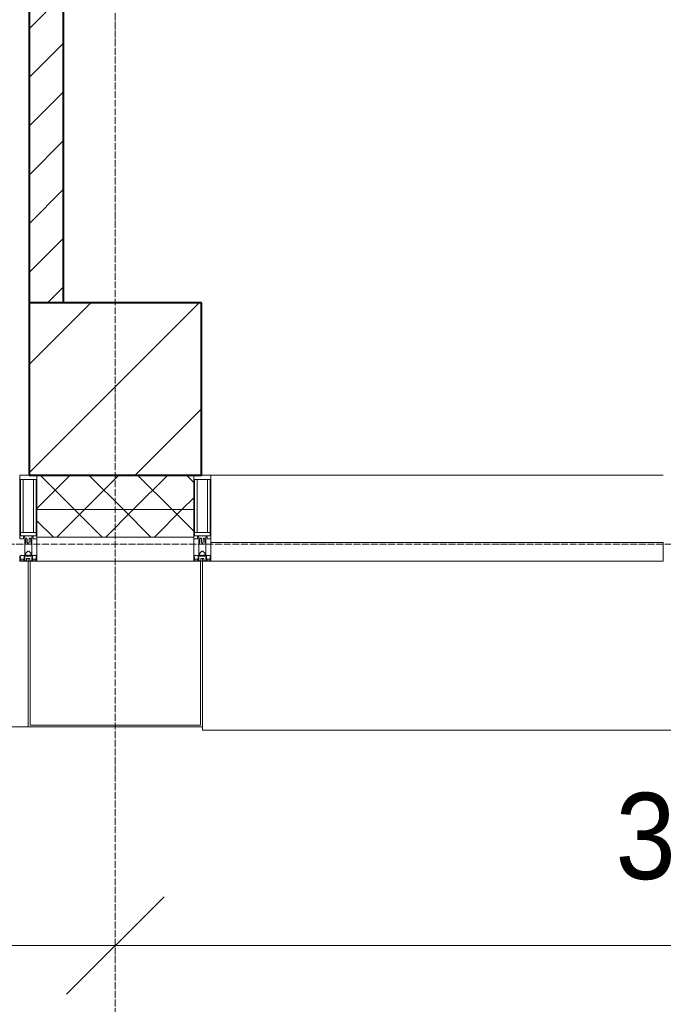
# Model space of a CAD drawing. Header units: millimetres. Extents: x -816133 to 919604, y 87941 to 147341.
# Tile 104 of 201: x -23929 to -22062, y 119239 to 122095. Entities that reach past the tile are written whole.
import ezdxf

# ---------------------------------------------------------------- set-up
doc = ezdxf.new("R2010")
doc.units = ezdxf.units.MM
doc.linetypes.add('ADSK_Линия сетки', pattern=[25, 20, -2.5, 0, -2.5])
doc.linetypes.add('Линия сетки', pattern=[25, 20, -2.5, 0, -2.5])
for name, color, linetype, lineweight in [('A-010-D_DIM', 7, 'Continuous', 9), ('A-200-M_WALL', 7, 'Continuous', 18), ('A-200-M_WALL_INT', 7, 'Continuous', 18), ('A-200-M_WALL_PAT', 7, 'Continuous', 40), ('A-214-M_CURT_WALL', 7, 'Continuous', 18), ('A-215-M_CURT_PANEL', 7, 'Continuous', 18), ('A-280-M_COLUMN', 7, 'Continuous', 18), ('S-280-M_COLUMN', 7, 'Continuous', 18), ('Z-030-M_GRID', 7, 'Continuous', 9), ('Z-060-M_DETAIL', 7, 'Continuous', 18), ('СС-011-ПОЖ-СИГНАЛИЗАЦИЯ', 1, 'Continuous', 30)]:
    doc.layers.add(name, color=color, linetype=linetype, lineweight=lineweight)
doc.styles.add('Arial_3', font='arial.ttf', dxfattribs={"width": 0.9, "height": 500})

# ---------------------------------------------------------------- blocks, each defined once
blk = doc.blocks.new('10эт')
at = {"layer": 'S-280-M_COLUMN', "lineweight": 9}
h = blk.add_hatch(dxfattribs=at)
h.set_pattern_fill('FP_23', color=9, style=0, pattern_type=2)
h.set_pattern_definition([(45, (221501.7, 104051.05), (-314.309, 314.309), []), (45, (221816.03, 104051.05), (-314.309, 314.309), [555.625, -111.125, 3.353, -107.772])])
h.paths.add_polyline_path([(336901.7, 119651.1), (336901.7, 120151.1), (336401.7, 120151.1), (336401.7, 119651.1)])
at = {"color": 9, "linetype": 'ByBlock', "lineweight": 15}
for p, q in [((336510.3, 118145.2), (336793.1, 118428)), ((336793.1, 118428), (336510.3, 118145.2))]:
    blk.add_line(p, q, dxfattribs=at)
at = {"layer": 'A-010-D_DIM', "color": 9, "lineweight": 20}
for p, q in [((332751.7, 118286.6), (336951.7, 118286.6)), ((336351.7, 118286.6), (340551.7, 118286.6))]:
    blk.add_line(p, q, dxfattribs=at)
at = {"layer": 'A-200-M_WALL', "color": 9, "lineweight": 9}
for p, q in [((336424.2, 119651.1), (336424.2, 119471.1)), ((336879.2, 119471.1), (336879.2, 119651.1)), ((336879.2, 119551.1), (336424.2, 119551.1)), ((336424.2, 119471.1), (336879.2, 119471.1))]:
    blk.add_line(p, q, dxfattribs=at)
at = {"layer": 'A-200-M_WALL_INT', "color": 9, "lineweight": 40}
for p, q in [((336401.7, 123351.1), (336401.7, 120151.1)), ((336501.7, 120151.1), (336501.7, 123351.1))]:
    blk.add_line(p, q, dxfattribs=at)
at = {"layer": 'A-200-M_WALL_PAT', "color": 9, "linetype": 'Continuous', "lineweight": 9}
for p, q in [((336401.7, 120946.1), (336501.7, 121046.1)), ((336401.7, 120804.6), (336501.7, 120904.6)), ((336401.7, 120663.2), (336501.7, 120763.2)), ((336401.7, 120521.8), (336501.7, 120621.8)), ((336401.7, 120380.4), (336501.7, 120480.4)), ((336401.7, 120238.9), (336501.7, 120338.9)), ((336455.2, 120151.1), (336501.7, 120197.5))]:
    blk.add_line(p, q, dxfattribs=at)
at = {"layer": 'A-200-M_WALL_PAT', "color": 9, "linetype": 'Continuous', "lineweight": 5}
for p, q in [((336424.2, 119554.3), (336520.9, 119651.1)), ((336533.6, 119551.1), (336433.6, 119651.1)), ((336562.4, 119551.1), (336662.4, 119651.1)), ((336675.1, 119551.1), (336575.1, 119651.1)), ((336703.8, 119551.1), (336803.8, 119651.1)), ((336816.5, 119551.1), (336716.5, 119651.1)), ((336879.2, 119629.7), (336857.9, 119651.1)), ((336845.2, 119551.1), (336879.2, 119585.1)), ((336482.4, 119471.1), (336562.4, 119551.1)), ((336613.6, 119471.1), (336533.6, 119551.1)), ((336623.8, 119471.1), (336703.8, 119551.1)), ((336755.1, 119471.1), (336675.1, 119551.1)), ((336765.2, 119471.1), (336845.2, 119551.1)), ((336879.2, 119488.3), (336816.5, 119551.1)), ((336472.2, 119471.1), (336424.2, 119519))]:
    blk.add_line(p, q, dxfattribs=at)
at = {"layer": 'A-214-M_CURT_WALL', "color": 9, "lineweight": 5, "extrusion": (0, 0, -1)}
for p, q in [((336401.7, 119651.1), (336374.2, 119651.1)), ((336424.2, 119401.1), (336424.2, 119651.1)), ((336879.2, 119651.1), (336879.2, 119401.1)), ((336929.2, 119651.1), (336901.7, 119651.1)), ((336929.2, 119401.1), (336929.2, 119651.1)), ((336374.2, 119401.1), (336399.2, 119401.1)), ((336404.2, 119401.1), (336424.2, 119401.1)), ((336879.2, 119401.1), (336899.2, 119401.1)), ((336904.2, 119401.1), (336929.2, 119401.1))]:
    blk.add_line(p, q, dxfattribs=at)
at = {"layer": 'A-214-M_CURT_WALL', "color": 9, "lineweight": 5}
blk.add_line((338241.7, 119651.1), (336929.2, 119651.1), dxfattribs=at)
at = {"layer": 'A-215-M_CURT_PANEL', "color": 9, "lineweight": 5}
for p, q in [((338241.7, 119456.1), (336929.2, 119456.1)), ((336929.2, 119456.1), (336929.2, 119401.1)), ((338241.7, 119401.1), (338241.7, 119456.1)), ((336929.2, 119401.1), (338241.7, 119401.1))]:
    blk.add_line(p, q, dxfattribs=at)
at = {"layer": 'A-280-M_COLUMN', "color": 9, "lineweight": 5}
for p, q in [((336399.2, 119401.1), (336404.2, 119401.1)), ((336399.2, 118921.1), (336399.2, 119401.1)), ((336404.2, 119401.1), (336404.2, 118926.1)), ((336879.2, 119401.1), (336424.2, 119401.1)), ((336899.2, 119401.1), (336904.2, 119401.1)), ((336899.2, 118926.1), (336899.2, 119401.1)), ((336904.2, 119401.1), (336904.2, 118921.1)), ((335036.7, 118921.1), (336399.2, 118921.1)), ((336904.2, 118921.1), (336399.2, 118921.1)), ((336404.2, 118926.1), (336899.2, 118926.1)), ((336904.2, 118911.1), (336904.2, 118921.1)), ((336904.2, 118911.1), (338266.7, 118911.1))]:
    blk.add_line(p, q, dxfattribs=at)
at = {"layer": 'S-280-M_COLUMN', "color": 9, "lineweight": 40}
for p, q in [((336901.7, 120151.1), (336401.7, 120151.1)), ((336401.7, 120151.1), (336401.7, 119651.1)), ((336901.7, 119651.1), (336901.7, 120151.1)), ((336401.7, 119651.1), (336901.7, 119651.1))]:
    blk.add_line(p, q, dxfattribs=at)
at = {"layer": 'Z-030-M_GRID', "color": 9, "linetype": 'Линия сетки'}
blk.add_line((336651.7, 116076.8), (336651.7, 137026.1), dxfattribs=at)
at = {"layer": 'Z-030-M_GRID', "color": 9, "linetype": 'ADSK_Линия сетки'}
blk.add_line((358421.7, 119451.1), (308438.4, 119451.1), dxfattribs=at)
at = {"layer": 'Z-060-M_DETAIL', "color": 9, "lineweight": 5}
for p, q in [((336374.2, 119466.3), (336374.2, 119651.1)), ((336374.2, 119651.1), (336399.2, 119651.1)), ((336424.2, 119651.1), (336399.2, 119651.1)), ((336424.2, 119466.3), (336424.2, 119651.1)), ((336879.2, 119466.3), (336879.2, 119651.1)), ((336879.2, 119651.1), (336904.2, 119651.1)), ((336929.2, 119651.1), (336904.2, 119651.1)), ((336929.2, 119466.3), (336929.2, 119651.1)), ((336376.2, 119638.4), (336399.2, 119638.4)), ((336376.2, 119638.4), (336376.2, 119474.6)), ((336384.3, 119485), (336384.3, 119638.4)), ((336422.2, 119638.4), (336399.2, 119638.4)), ((336414.1, 119485), (336414.1, 119638.4)), ((336422.2, 119638.4), (336422.2, 119474.6)), ((336881.2, 119638.4), (336904.2, 119638.4)), ((336881.2, 119638.4), (336881.2, 119474.6)), ((336889.3, 119485), (336889.3, 119638.4)), ((336927.2, 119638.4), (336904.2, 119638.4)), ((336919.1, 119485), (336919.1, 119638.4)), ((336927.2, 119638.4), (336927.2, 119474.6)), ((336399.2, 119485), (336376.2, 119485)), ((336398.7, 119474.6), (336376.2, 119474.6)), ((336385.2, 119472.3), (336385.2, 119466.3)), ((336389.2, 119472.3), (336385.2, 119472.3)), ((336389.2, 119454.1), (336389.2, 119472.3)), ((336399.2, 119485), (336422.2, 119485)), ((336399.7, 119474.6), (336422.2, 119474.6)), ((336409.2, 119472.3), (336413.2, 119472.3)), ((336409.2, 119454.1), (336409.2, 119472.3)), ((336413.2, 119472.3), (336413.2, 119466.3)), ((336904.2, 119485), (336881.2, 119485)), ((336903.7, 119474.6), (336881.2, 119474.6)), ((336890.2, 119472.3), (336890.2, 119466.3)), ((336894.2, 119472.3), (336890.2, 119472.3)), ((336894.2, 119454.1), (336894.2, 119472.3)), ((336904.2, 119485), (336927.2, 119485)), ((336904.7, 119474.6), (336927.2, 119474.6)), ((336914.2, 119472.3), (336918.2, 119472.3)), ((336914.2, 119454.1), (336914.2, 119472.3)), ((336918.2, 119472.3), (336918.2, 119466.3)), ((336385.2, 119466.3), (336374.2, 119466.3)), ((336390.5, 119454.1), (336389.2, 119454.1)), ((336389.2, 119454.1), (336389.2, 119418.1)), ((336390.5, 119454.1), (336392.2, 119455.7)), ((336392.2, 119466.3), (336393.4, 119468.3)), ((336392.2, 119466.3), (336392.2, 119455.7)), ((336395.1, 119468.3), (336393.4, 119468.3)), ((336395.1, 119468.3), (336396.3, 119466.1)), ((336396.3, 119466.1), (336396.3, 119455.7)), ((336397.9, 119454.1), (336396.3, 119455.7)), ((336399.2, 119454.1), (336397.9, 119454.1)), ((336399.2, 119454.1), (336400.5, 119454.1)), ((336400.5, 119454.1), (336402.1, 119455.7)), ((336403.4, 119468.3), (336402.1, 119466.1)), ((336402.1, 119466.1), (336402.1, 119455.7)), ((336403.4, 119468.3), (336405.1, 119468.3)), ((336406.3, 119466.3), (336405.1, 119468.3)), ((336406.3, 119466.3), (336406.3, 119455.7)), ((336407.9, 119454.1), (336406.3, 119455.7)), ((336407.9, 119454.1), (336409.2, 119454.1)), ((336409.2, 119454.1), (336409.2, 119418.1)), ((336413.2, 119466.3), (336424.2, 119466.3)), ((336890.2, 119466.3), (336879.2, 119466.3)), ((336895.5, 119454.1), (336894.2, 119454.1)), ((336894.2, 119454.1), (336894.2, 119418.1)), ((336895.5, 119454.1), (336897.2, 119455.7)), ((336897.2, 119466.3), (336898.4, 119468.3)), ((336897.2, 119466.3), (336897.2, 119455.7)), ((336900.1, 119468.3), (336898.4, 119468.3)), ((336900.1, 119468.3), (336901.3, 119466.1)), ((336901.3, 119466.1), (336901.3, 119455.7)), ((336902.9, 119454.1), (336901.3, 119455.7)), ((336904.2, 119454.1), (336902.9, 119454.1)), ((336904.2, 119454.1), (336905.5, 119454.1)), ((336905.5, 119454.1), (336907.1, 119455.7)), ((336908.4, 119468.3), (336907.1, 119466.1)), ((336907.1, 119466.1), (336907.1, 119455.7)), ((336908.4, 119468.3), (336910.1, 119468.3)), ((336911.3, 119466.3), (336910.1, 119468.3)), ((336911.3, 119466.3), (336911.3, 119455.7)), ((336912.9, 119454.1), (336911.3, 119455.7)), ((336912.9, 119454.1), (336914.2, 119454.1)), ((336914.2, 119454.1), (336914.2, 119418.1)), ((336918.2, 119466.3), (336929.2, 119466.3)), ((336375.4, 119415.6), (336374.2, 119415.3)), ((336374.2, 119401.1), (336374.2, 119415.3)), ((336376.9, 119418.1), (336375.4, 119418.1)), ((336375.4, 119418.1), (336375.4, 119415.6)), ((336376.7, 119411.6), (336375.4, 119415.6)), ((336376.9, 119418.1), (336376.9, 119417.1)), ((336376.9, 119417.1), (336377.9, 119417.1)), ((336380.2, 119418.7), (336377.9, 119417.1)), ((336380.8, 119417.7), (336380.2, 119418.7)), ((336391.8, 119417.7), (336380.8, 119417.7)), ((336386.5, 119408.7), (336387.9, 119412.4)), ((336387, 119410.1), (336387, 119415.9)), ((336387, 119415.9), (336399.2, 119415.9)), ((336388.7, 119412.3), (336388, 119412.4)), ((336388.7, 119402.6), (336388.7, 119412.3)), ((336389.2, 119418.1), (336391.7, 119418.1)), ((336390.7, 119424), (336397.7, 119431)), ((336390.7, 119419.5), (336390.7, 119424)), ((336391.7, 119419.5), (336390.7, 119419.5)), ((336391.7, 119418.1), (336391.7, 119419.5)), ((336391.8, 119419.1), (336391.8, 119417.7)), ((336396.6, 119419.1), (336391.8, 119419.1)), ((336396.6, 119419.1), (336396.6, 119417.9)), ((336396.6, 119417.9), (336399.2, 119417.9)), ((336397.7, 119431), (336399.2, 119431)), ((336400.7, 119431), (336399.2, 119431)), ((336401.8, 119417.9), (336399.2, 119417.9)), ((336399.2, 119415.9), (336399.2, 119417.9)), ((336399.2, 119415.9), (336399.2, 119417.9)), ((336411.4, 119415.9), (336399.2, 119415.9)), ((336407.7, 119424), (336400.7, 119431)), ((336401.8, 119419.1), (336401.8, 119417.9)), ((336401.8, 119419.1), (336406.6, 119419.1)), ((336406.6, 119419.1), (336406.6, 119417.7)), ((336406.6, 119417.7), (336417.6, 119417.7)), ((336406.7, 119419.5), (336407.7, 119419.5)), ((336406.7, 119418.1), (336406.7, 119419.5)), ((336409.2, 119418.1), (336406.7, 119418.1)), ((336407.7, 119419.5), (336407.7, 119424)), ((336409.7, 119412.3), (336410.5, 119412.4)), ((336409.7, 119402.6), (336409.7, 119412.3)), ((336411.9, 119408.7), (336410.6, 119412.4)), ((336411.4, 119410.1), (336411.4, 119415.9)), ((336417.6, 119417.7), (336418.2, 119418.7)), ((336418.2, 119418.7), (336420.5, 119417.1)), ((336421.5, 119417.1), (336420.5, 119417.1)), ((336421.5, 119418.1), (336421.5, 119417.1)), ((336421.5, 119418.1), (336423.1, 119418.1)), ((336421.7, 119411.6), (336423.1, 119415.6)), ((336423.1, 119418.1), (336423.1, 119415.6)), ((336423.1, 119415.6), (336424.2, 119415.3)), ((336424.2, 119401.1), (336424.2, 119415.3)), ((336880.4, 119415.6), (336879.2, 119415.3)), ((336879.2, 119401.1), (336879.2, 119415.3)), ((336881.9, 119418.1), (336880.4, 119418.1)), ((336880.4, 119418.1), (336880.4, 119415.6)), ((336881.7, 119411.6), (336880.4, 119415.6)), ((336881.9, 119418.1), (336881.9, 119417.1)), ((336881.9, 119417.1), (336882.9, 119417.1)), ((336885.2, 119418.7), (336882.9, 119417.1)), ((336885.8, 119417.7), (336885.2, 119418.7)), ((336896.8, 119417.7), (336885.8, 119417.7)), ((336891.5, 119408.7), (336892.9, 119412.4)), ((336892, 119410.1), (336892, 119415.9)), ((336892, 119415.9), (336904.2, 119415.9)), ((336893.7, 119412.3), (336893, 119412.4)), ((336893.7, 119402.6), (336893.7, 119412.3)), ((336894.2, 119418.1), (336896.7, 119418.1)), ((336895.7, 119424), (336902.7, 119431)), ((336895.7, 119419.5), (336895.7, 119424)), ((336896.7, 119419.5), (336895.7, 119419.5)), ((336896.7, 119418.1), (336896.7, 119419.5)), ((336896.8, 119419.1), (336896.8, 119417.7)), ((336901.6, 119419.1), (336896.8, 119419.1)), ((336901.6, 119419.1), (336901.6, 119417.9)), ((336901.6, 119417.9), (336904.2, 119417.9)), ((336902.7, 119431), (336904.2, 119431)), ((336905.7, 119431), (336904.2, 119431)), ((336906.8, 119417.9), (336904.2, 119417.9)), ((336904.2, 119415.9), (336904.2, 119417.9)), ((336904.2, 119415.9), (336904.2, 119417.9)), ((336916.4, 119415.9), (336904.2, 119415.9)), ((336912.7, 119424), (336905.7, 119431)), ((336906.8, 119419.1), (336906.8, 119417.9)), ((336906.8, 119419.1), (336911.6, 119419.1)), ((336911.6, 119419.1), (336911.6, 119417.7)), ((336911.6, 119417.7), (336922.6, 119417.7)), ((336911.7, 119419.5), (336912.7, 119419.5)), ((336911.7, 119418.1), (336911.7, 119419.5)), ((336914.2, 119418.1), (336911.7, 119418.1)), ((336912.7, 119419.5), (336912.7, 119424)), ((336914.7, 119412.3), (336915.5, 119412.4)), ((336914.7, 119402.6), (336914.7, 119412.3)), ((336916.9, 119408.7), (336915.6, 119412.4)), ((336916.4, 119410.1), (336916.4, 119415.9)), ((336922.6, 119417.7), (336923.2, 119418.7)), ((336923.2, 119418.7), (336925.5, 119417.1)), ((336926.5, 119417.1), (336925.5, 119417.1)), ((336926.5, 119418.1), (336926.5, 119417.1)), ((336926.5, 119418.1), (336928.1, 119418.1)), ((336926.7, 119411.6), (336928.1, 119415.6)), ((336928.1, 119418.1), (336928.1, 119415.6)), ((336928.1, 119415.6), (336929.2, 119415.3)), ((336929.2, 119401.1), (336929.2, 119415.3)), ((336374.2, 119401.1), (336399.2, 119401.1)), ((336376.7, 119411.6), (336375.5, 119410.9)), ((336375.5, 119402.4), (336375.5, 119410.9)), ((336375.5, 119402.4), (336387.4, 119402.4)), ((336376, 119411.2), (336376.7, 119409)), ((336376.7, 119409), (336376.7, 119405.5)), ((336377.9, 119405.5), (336376.7, 119405.5)), ((336377.9, 119405.5), (336377.9, 119407.6)), ((336377.9, 119407.6), (336385, 119407.6)), ((336385, 119407.6), (336385, 119405.5)), ((336386, 119405.5), (336385, 119405.5)), ((336386, 119405.5), (336387, 119408.3)), ((336386.5, 119408.7), (336387.4, 119407.9)), ((336387.4, 119402.4), (336387.4, 119407.9)), ((336394.4, 119402.6), (336388.7, 119402.6)), ((336399.2, 119409.1), (336394.4, 119409.1)), ((336394.4, 119402.6), (336394.4, 119409.1)), ((336399.2, 119401.1), (336399.2, 119409.1)), ((336399.2, 119409.1), (336404, 119409.1)), ((336399.2, 119401.1), (336399.2, 119409.1)), ((336424.2, 119401.1), (336399.2, 119401.1)), ((336404, 119402.6), (336404, 119409.1)), ((336404, 119402.6), (336409.7, 119402.6)), ((336411.9, 119408.7), (336411, 119407.9)), ((336411, 119402.4), (336411, 119407.9)), ((336422.9, 119402.4), (336411, 119402.4)), ((336412.4, 119405.5), (336411.4, 119408.3)), ((336412.4, 119405.5), (336413.4, 119405.5)), ((336420.5, 119407.6), (336413.4, 119407.6)), ((336413.4, 119407.6), (336413.4, 119405.5)), ((336420.5, 119405.5), (336420.5, 119407.6)), ((336420.5, 119405.5), (336421.7, 119405.5)), ((336421.7, 119411.6), (336422.9, 119410.9)), ((336422.4, 119411.2), (336421.7, 119409)), ((336421.7, 119409), (336421.7, 119405.5)), ((336422.9, 119402.4), (336422.9, 119410.9)), ((336879.2, 119401.1), (336904.2, 119401.1)), ((336881.7, 119411.6), (336880.5, 119410.9)), ((336880.5, 119402.4), (336880.5, 119410.9)), ((336880.5, 119402.4), (336892.4, 119402.4)), ((336881, 119411.2), (336881.7, 119409)), ((336881.7, 119409), (336881.7, 119405.5)), ((336882.9, 119405.5), (336881.7, 119405.5)), ((336882.9, 119405.5), (336882.9, 119407.6)), ((336882.9, 119407.6), (336890, 119407.6)), ((336890, 119407.6), (336890, 119405.5)), ((336891, 119405.5), (336890, 119405.5)), ((336891, 119405.5), (336892, 119408.3)), ((336891.5, 119408.7), (336892.4, 119407.9)), ((336892.4, 119402.4), (336892.4, 119407.9)), ((336899.4, 119402.6), (336893.7, 119402.6)), ((336904.2, 119409.1), (336899.4, 119409.1)), ((336899.4, 119402.6), (336899.4, 119409.1)), ((336904.2, 119401.1), (336904.2, 119409.1)), ((336904.2, 119409.1), (336909, 119409.1)), ((336904.2, 119401.1), (336904.2, 119409.1)), ((336929.2, 119401.1), (336904.2, 119401.1)), ((336909, 119402.6), (336909, 119409.1)), ((336909, 119402.6), (336914.7, 119402.6)), ((336916.9, 119408.7), (336916, 119407.9)), ((336916, 119402.4), (336916, 119407.9)), ((336927.9, 119402.4), (336916, 119402.4)), ((336917.4, 119405.5), (336916.4, 119408.3)), ((336917.4, 119405.5), (336918.4, 119405.5)), ((336925.5, 119407.6), (336918.4, 119407.6)), ((336918.4, 119407.6), (336918.4, 119405.5)), ((336925.5, 119405.5), (336925.5, 119407.6)), ((336925.5, 119405.5), (336926.7, 119405.5)), ((336926.7, 119411.6), (336927.9, 119410.9)), ((336927.4, 119411.2), (336926.7, 119409)), ((336926.7, 119409), (336926.7, 119405.5)), ((336927.9, 119402.4), (336927.9, 119410.9))]:
    blk.add_line(p, q, dxfattribs=at)
for centre, start, end in [((336398.7, 119474.1), 0, 90), ((336399.7, 119474.1), 90, 180), ((336903.7, 119474.1), 0, 90), ((336904.7, 119474.1), 90, 180)]:
    blk.add_arc(centre, 0.5, start, end, dxfattribs=at)
at = {"layer": 'A-010-D_DIM', "color": 9, "lineweight": 30, "style": 'Arial_3', "width": 0.9}
blk.add_text('3600', height=250, dxfattribs=at).set_placement((338103, 118479.3))

msp = doc.modelspace()

# ---------------------------------------------------------------- block references
at = {"layer": 'СС-011-ПОЖ-СИГНАЛИЗАЦИЯ', "color": 9, "lineweight": 30}
msp.add_blockref('10эт', (-360303.7, 1122.9), dxfattribs=at)

doc.saveas('drawing.dxf')
